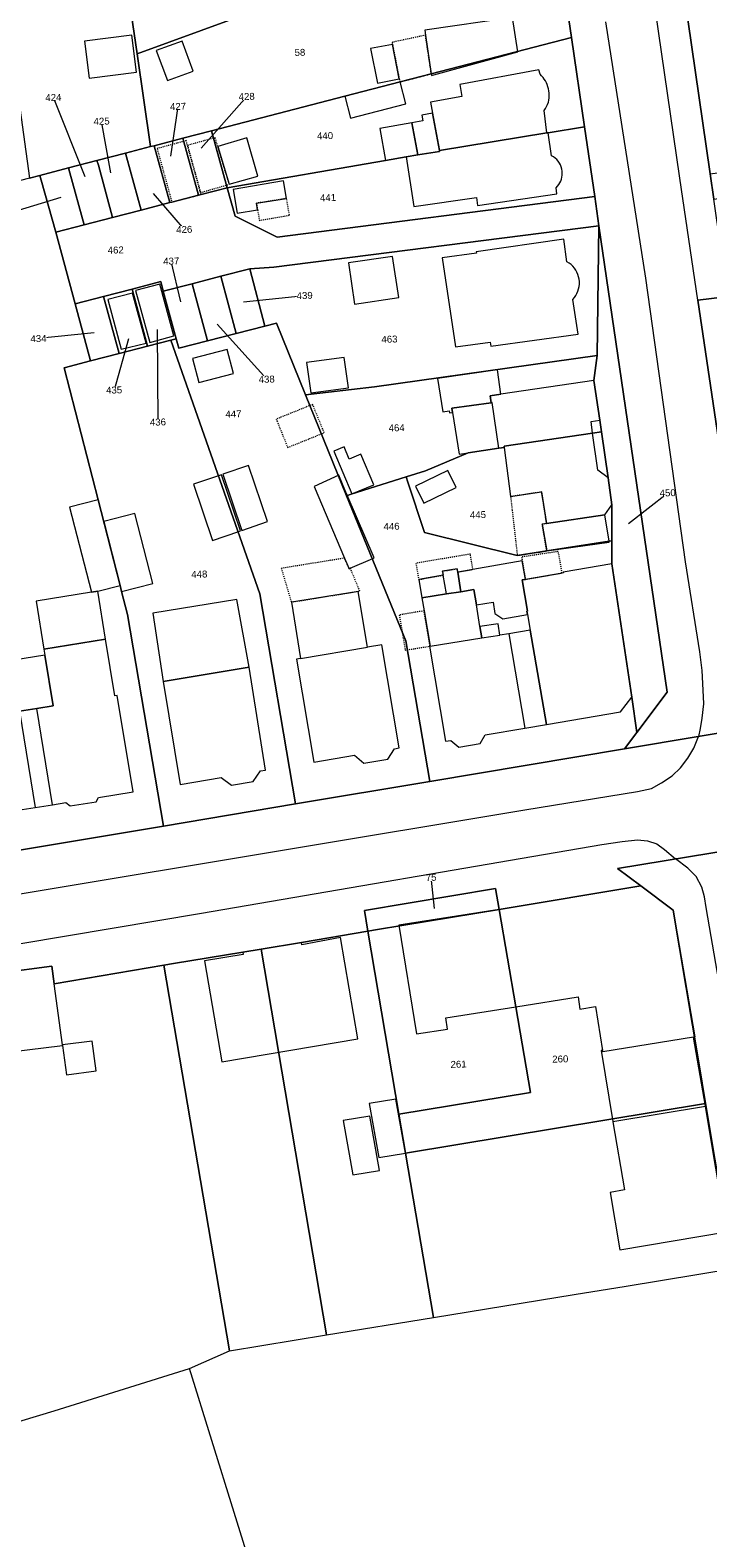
# Model space of a CAD drawing. Header units: millimetres. Extents: x -191 to 81095, y -508122 to 28741.
# Tile 106 of 251: x 5098 to 5167, y 9469 to 9622. Entities that reach past the tile are written whole.
import ezdxf

# ---------------------------------------------------------------- set-up
doc = ezdxf.new("R2010")
doc.units = ezdxf.units.MM
doc.linetypes.add('VE22-087 DB - VST Hervest-Dorsten ALK VA2736$0$1', pattern=[0])
doc.linetypes.add('VE22-087 DB - VST Hervest-Dorsten ALK VA2736$0$3', pattern=[0.26, 0.11, -0.15])
for name, color, linetype, lineweight in [('VE22-087 DB - VST Hervest-Dorsten ALK VA2736$0$AX_Bauteil', 7, 'VE22-087 DB - VST Hervest-Dorsten ALK VA2736$0$1', 18), ('VE22-087 DB - VST Hervest-Dorsten ALK VA2736$0$AX_Flurstueck', 9, 'VE22-087 DB - VST Hervest-Dorsten ALK VA2736$0$1', 18), ('VE22-087 DB - VST Hervest-Dorsten ALK VA2736$0$AX_Gebaeude', 7, 'VE22-087 DB - VST Hervest-Dorsten ALK VA2736$0$1', 18), ('VE22-087 DB - VST Hervest-Dorsten ALK VA2736$0$AX_Platz', 7, 'VE22-087 DB - VST Hervest-Dorsten ALK VA2736$0$1', 18), ('VE22-087 DB - VST Hervest-Dorsten ALK VA2736$0$AX_SonstigesBauwerkOderSonstigeEinrichtung', 7, 'VE22-087 DB - VST Hervest-Dorsten ALK VA2736$0$1', 18), ('VE22-087 DB - VST Hervest-Dorsten ALK VA2736$0$AX_Strassenverkehr', 7, 'VE22-087 DB - VST Hervest-Dorsten ALK VA2736$0$1', 18), ('VE22-087 DB - VST Hervest-Dorsten ALK VA2736$0$AX_Strassenverkehrsanlage', 7, 'VE22-087 DB - VST Hervest-Dorsten ALK VA2736$0$1', 18), ('VE22-087 DB - VST Hervest-Dorsten ALK VA2736$0$AX_Wohnbauflaeche', 7, 'VE22-087 DB - VST Hervest-Dorsten ALK VA2736$0$1', 18)]:
    doc.layers.add(name, color=color, linetype=linetype, lineweight=lineweight)
doc.layers.add('XREF ALK Kataster', color=251, linetype='Continuous')
doc.styles.add('VE22-087 DB - VST Hervest-Dorsten ALK VA2736$0$0', font='arial.ttf')

# ---------------------------------------------------------------- blocks, each defined once
blk = doc.blocks.new('VE22-087 DB - VST Hervest-Dorsten ALK VA2736')
at = {"layer": 'VE22-087 DB - VST Hervest-Dorsten ALK VA2736$0$AX_Bauteil', "color": 7, "linetype": 'VE22-087 DB - VST Hervest-Dorsten ALK VA2736$0$1', "lineweight": 13, "ltscale": 0.5}
for points in [[(5144.69, 9584.06, 0), (5144.58, 9584.05, 0), (5140.61, 9583.51, 0), (5140.68, 9583.07, 0), (5141.36, 9578.85, 0), (5142.25, 9578.96, 0), (5145.37, 9579.43, 0)], [(5139.74, 9566.55, 0), (5137.25, 9566.12, 0), (5137.56, 9564.27, 0), (5140.06, 9564.66, 0)], [(5131.11, 9564.92, 0), (5124.33, 9563.83, 0), (5125.26, 9558.11, 0), (5132.06, 9559.25, 0)], [(5142.85, 9565.09, 0), (5141.51, 9564.88, 0), (5140.06, 9564.66, 0), (5137.56, 9564.27, 0), (5137.79, 9562.94, 0), (5138.39, 9559.35, 0), (5143.65, 9560.19, 0), (5143.46, 9561.34, 0), (5143.1, 9563.56, 0)], [(5145.3, 9561.63, 0), (5143.46, 9561.34, 0), (5143.65, 9560.19, 0), (5145.48, 9560.48, 0)], [(5148.56, 9560.97, 0), (5146.38, 9560.62, 0), (5148.01, 9551.04, 0), (5150.21, 9551.41, 0)], [(5096.78, 9552.75, 0), (5098.36, 9542.99, 0), (5100.1, 9543.27, 0), (5098.52, 9553.03, 0)], [(5165.11, 9519.69, 0), (5155.92, 9518.22, 0), (5155.89, 9518.35, 0), (5155.76, 9518.33, 0), (5156.92, 9511.15, 0), (5166.33, 9512.7, 0)]]:
    blk.add_polyline3d(points, close=True, dxfattribs=at)
at = {"layer": 'VE22-087 DB - VST Hervest-Dorsten ALK VA2736$0$AX_Flurstueck', "linetype": 'VE22-087 DB - VST Hervest-Dorsten ALK VA2736$0$1', "lineweight": 13, "ltscale": 0.5}
for points in [[(5151.46, 9629.84, 0), (5152.73, 9621.11, 0), (5154.06, 9612.04, 0), (5155.09, 9604.96, 0), (5155.52, 9602, 0), (5162.43, 9554.69, 0), (5159.37, 9550.61, 0), (5158.11, 9548.93, 0), (5173.25, 9551.49, 0), (5180.09, 9552.65, 0), (5179.12, 9553.35, 0), (5174.09, 9556.77, 0), (5173.84, 9558.53, 0), (5168.59, 9594.83, 0), (5167.16, 9604.7, 0), (5166.79, 9607.26, 0), (5160.37, 9651.69, 0)], [(5229.49, 9748.14, 0), (5226.55, 9744.09, 0), (5223.82, 9742.25, 0), (5148.92, 9730.91, 0), (5149.61, 9726.15, 0), (5156.48, 9678.62, 0), (5160.03, 9654.02, 0), (5160.37, 9651.69, 0), (5166.79, 9607.26, 0), (5167.16, 9604.7, 0), (5204.8, 9610.09, 0), (5266.41, 9618.93, 0), (5262.57, 9639.64, 0), (5259.42, 9656.67, 0), (5258.48, 9669.39, 0), (5273.35, 9687.74, 0), (5271.23, 9700.77, 0), (5268.56, 9717.37, 0), (5261.24, 9716.2, 0), (5257.84, 9737.47, 0), (5271.17, 9752.43, 0)], [(5103.43, 9606.98, 0), (5100.2, 9615.02, 0)], [(5115.17, 9609.87, 0), (5119.8, 9615.12, 0)], [(5275.28, 9571.42, 0), (5179.12, 9553.35, 0), (5180.09, 9552.65, 0), (5173.25, 9551.49, 0), (5158.11, 9548.93, 0), (5138.38, 9545.63, 0), (5124.76, 9543.36, 0), (5111.35, 9541.1, 0), (5088.41, 9537.26, 0)], [(5089.79, 9525.54, 0), (5100.04, 9526.91, 0), (5100.29, 9525.12, 0), (5111.39, 9526.99, 0), (5112.38, 9527.15, 0), (5119.41, 9528.32, 0), (5121.27, 9528.63, 0), (5125.35, 9529.31, 0), (5132.1, 9530.43, 0), (5131.74, 9532.54, 0), (5145.03, 9534.76, 0), (5145.39, 9532.65, 0), (5159.77, 9535.04, 0), (5157.41, 9536.82, 0), (5178.99, 9540.36, 0)], [(5112.11, 9609.05, 0), (5112.84, 9614.11, 0)], [(5106.03, 9607.39, 0), (5105.09, 9612.61, 0)], [(5110.33, 9605.29, 0), (5113.47, 9601.63, 0)], [(5100.94, 9604.86, 0), (5094.61, 9602.96, 0)], [(5113.12, 9594.28, 0), (5112.15, 9598.42, 0)], [(5119.48, 9594.29, 0), (5125.68, 9594.93, 0)], [(5110.74, 9591.49, 0), (5110.8, 9582.09, 0)], [(5116.81, 9592.01, 0), (5121.83, 9586.44, 0)], [(5104.32, 9591.15, 0), (5098.69, 9590.56, 0)], [(5107.82, 9590.53, 0), (5106.36, 9585.34, 0)], [(5158.53, 9571.79, 0), (5162.49, 9574.91, 0)], [(5185.02, 9465, 0), (5184, 9480, 0), (5182.32, 9489.87, 0), (5182.22, 9490.46, 0), (5180.94, 9497.94, 0), (5174.67, 9534.7, 0), (5177.33, 9538.19, 0), (5178.99, 9540.36, 0), (5157.41, 9536.82, 0), (5159.77, 9535.04, 0), (5163.05, 9532.57, 0), (5165.67, 9516.87, 0), (5166.33, 9512.95, 0), (5169.13, 9496.22, 0), (5172.08, 9478.61, 0), (5172.9, 9465.66, 0)], [(5138.84, 9532.73, 0), (5138.51, 9535.91, 0)]]:
    blk.add_polyline3d(points, dxfattribs=at)
for points in [[(5081.45, 9678.63, 0), (5072.18, 9672.32, 0), (5092.92, 9642.08, 0), (5097.78, 9606.84, 0), (5098.82, 9607.11, 0), (5101.72, 9607.87, 0), (5104.62, 9608.62, 0), (5107.52, 9609.37, 0), (5110.05, 9610.03, 0), (5108.68, 9619.43, 0), (5106.84, 9632.09, 0), (5105.18, 9643.47, 0), (5103.53, 9654.67, 0), (5102.34, 9662.86, 0), (5101.03, 9671.81, 0), (5091.76, 9685.36, 0)], [(5125.23, 9634.71, 0), (5121.8, 9634.22, 0), (5121.6, 9634.19, 0), (5106.84, 9632.09, 0), (5108.68, 9619.43, 0), (5128.55, 9626.73, 0), (5133.48, 9627.46, 0), (5139.09, 9628.2, 0), (5147.66, 9629.34, 0), (5151.46, 9629.84, 0), (5150.23, 9638.27, 0), (5132.17, 9635.7, 0)], [(5147.66, 9629.34, 0), (5139.09, 9628.2, 0), (5133.48, 9627.46, 0), (5128.55, 9626.73, 0), (5108.68, 9619.43, 0), (5110.05, 9610.03, 0), (5110.42, 9610.13, 0), (5113.32, 9610.88, 0), (5116.22, 9611.63, 0), (5129.76, 9615.15, 0), (5135.35, 9616.6, 0), (5138.52, 9617.42, 0), (5152.73, 9621.11, 0), (5151.46, 9629.84, 0)], [(5137.17, 9609.19, 0), (5139.37, 9609.55, 0), (5139.36, 9609.65, 0), (5150.24, 9611.42, 0), (5150.37, 9611.44, 0), (5154.06, 9612.04, 0), (5152.73, 9621.11, 0), (5138.52, 9617.42, 0), (5135.35, 9616.6, 0), (5129.76, 9615.15, 0), (5116.22, 9611.63, 0), (5117.82, 9605.87, 0), (5133.89, 9608.62, 0), (5135.99, 9608.99, 0)], [(5117.82, 9605.87, 0), (5116.22, 9611.63, 0), (5113.32, 9610.88, 0), (5114.91, 9605.11, 0), (5115.17, 9605.18, 0)], [(5118.62, 9602.98, 0), (5122.9, 9600.84, 0), (5155.09, 9604.96, 0), (5154.06, 9612.04, 0), (5150.37, 9611.44, 0), (5150.24, 9611.42, 0), (5139.36, 9609.65, 0), (5139.37, 9609.55, 0), (5137.17, 9609.19, 0), (5135.99, 9608.99, 0), (5133.89, 9608.62, 0), (5117.82, 9605.87, 0)], [(5110.42, 9610.13, 0), (5110.05, 9610.03, 0), (5107.52, 9609.37, 0), (5107.63, 9608.99, 0), (5109.1, 9603.59, 0), (5112.01, 9604.35, 0)], [(5113.32, 9610.88, 0), (5110.42, 9610.13, 0), (5112.01, 9604.35, 0), (5112.21, 9604.4, 0), (5114.91, 9605.11, 0)], [(5104.76, 9608.14, 0), (5104.62, 9608.62, 0), (5101.72, 9607.87, 0), (5101.86, 9607.38, 0), (5103.33, 9602.09, 0), (5106.21, 9602.84, 0)], [(5107.63, 9608.99, 0), (5107.52, 9609.37, 0), (5104.62, 9608.62, 0), (5104.76, 9608.14, 0), (5106.21, 9602.84, 0), (5109.1, 9603.59, 0)], [(5097.78, 9606.84, 0), (5090.81, 9605.03, 0), (5082.13, 9602.78, 0), (5077.87, 9601.67, 0), (5083.28, 9568.58, 0), (5083.75, 9565.71, 0), (5084.24, 9562.76, 0), (5088.41, 9537.26, 0), (5111.35, 9541.1, 0), (5107.72, 9562.56, 0), (5107.12, 9564.9, 0), (5106.96, 9565.52, 0), (5104.73, 9574.19, 0), (5101.29, 9587.6, 0), (5103.97, 9588.29, 0), (5102.4, 9594.09, 0), (5100.44, 9601.34, 0), (5098.96, 9606.63, 0), (5098.82, 9607.11, 0)], [(5103.33, 9602.09, 0), (5101.86, 9607.38, 0), (5101.72, 9607.87, 0), (5098.82, 9607.11, 0), (5098.96, 9606.63, 0), (5100.44, 9601.34, 0)], [(5106.21, 9602.84, 0), (5103.33, 9602.09, 0), (5100.44, 9601.34, 0), (5102.4, 9594.09, 0), (5105.29, 9594.84, 0), (5108.18, 9595.59, 0), (5111.08, 9596.34, 0), (5111.34, 9595.38, 0), (5114.26, 9596.13, 0), (5117.19, 9596.88, 0), (5120.11, 9597.64, 0), (5122.57, 9597.8, 0), (5155.52, 9602, 0), (5155.09, 9604.96, 0), (5122.9, 9600.84, 0), (5118.62, 9602.98, 0), (5117.82, 9605.87, 0), (5115.17, 9605.18, 0), (5114.91, 9605.11, 0), (5112.21, 9604.4, 0), (5112.01, 9604.35, 0), (5109.1, 9603.59, 0)], [(5125.77, 9584.87, 0), (5132.75, 9585.65, 0), (5155.33, 9588.84, 0), (5155.52, 9602, 0), (5122.57, 9597.8, 0), (5120.11, 9597.64, 0), (5121.63, 9591.83, 0), (5122.81, 9592.13, 0)], [(5156.84, 9573.71, 0), (5156.84, 9570.05, 0), (5156.84, 9567.72, 0), (5158.84, 9554.19, 0), (5159.37, 9550.61, 0), (5162.43, 9554.69, 0), (5155.52, 9602, 0), (5155.33, 9588.84, 0), (5155.01, 9586.3, 0), (5155.6, 9582.27, 0), (5155.77, 9581.1, 0), (5156.44, 9576.44, 0)], [(5120.11, 9597.64, 0), (5117.19, 9596.88, 0), (5118.72, 9591.08, 0), (5121.63, 9591.83, 0)], [(5111.34, 9595.38, 0), (5111.08, 9596.34, 0), (5108.18, 9595.59, 0), (5109.76, 9589.79, 0), (5112.12, 9590.4, 0), (5112.66, 9590.54, 0)], [(5115.82, 9590.34, 0), (5114.26, 9596.13, 0), (5111.34, 9595.38, 0), (5112.66, 9590.54, 0), (5112.92, 9589.59, 0)], [(5118.72, 9591.08, 0), (5117.19, 9596.88, 0), (5114.26, 9596.13, 0), (5115.82, 9590.34, 0)], [(5105.29, 9594.84, 0), (5102.4, 9594.09, 0), (5103.97, 9588.29, 0), (5106.86, 9589.04, 0)], [(5108.18, 9595.59, 0), (5105.29, 9594.84, 0), (5106.86, 9589.04, 0), (5109.76, 9589.79, 0)], [(5135.93, 9559.9, 0), (5129.92, 9574.62, 0), (5125.77, 9584.87, 0), (5122.81, 9592.13, 0), (5121.63, 9591.83, 0), (5118.72, 9591.08, 0), (5115.82, 9590.34, 0), (5112.92, 9589.59, 0), (5112.66, 9590.54, 0), (5112.12, 9590.4, 0), (5121.14, 9564.68, 0), (5124.76, 9543.36, 0), (5138.38, 9545.63, 0)], [(5109.76, 9589.79, 0), (5106.86, 9589.04, 0), (5103.97, 9588.29, 0), (5101.29, 9587.6, 0), (5104.73, 9574.19, 0), (5106.96, 9565.52, 0), (5107.12, 9564.9, 0), (5107.72, 9562.56, 0), (5111.35, 9541.1, 0), (5124.76, 9543.36, 0), (5121.14, 9564.68, 0), (5112.12, 9590.4, 0)], [(5145.91, 9579.51, 0), (5145.9, 9579.63, 0), (5154.88, 9580.97, 0), (5155.77, 9581.1, 0), (5155.6, 9582.27, 0), (5155.01, 9586.3, 0), (5155.33, 9588.84, 0), (5132.75, 9585.65, 0), (5125.77, 9584.87, 0), (5129.92, 9574.62, 0), (5130.4, 9574.77, 0), (5135.96, 9576.52, 0), (5137.94, 9577.14, 0), (5142.25, 9578.96, 0), (5145.37, 9579.43, 0)], [(5142.25, 9578.96, 0), (5137.94, 9577.14, 0), (5135.96, 9576.52, 0), (5136.13, 9576.01, 0), (5137.84, 9570.9, 0), (5147.24, 9568.56, 0), (5150.23, 9569.02, 0), (5156.55, 9570, 0), (5156.84, 9570.05, 0), (5156.84, 9573.71, 0), (5156.44, 9576.44, 0), (5155.77, 9581.1, 0), (5154.88, 9580.97, 0), (5145.9, 9579.63, 0), (5145.91, 9579.51, 0), (5145.37, 9579.43, 0)], [(5156.84, 9570.05, 0), (5156.55, 9570, 0), (5150.23, 9569.02, 0), (5147.24, 9568.56, 0), (5137.84, 9570.9, 0), (5136.13, 9576.01, 0), (5135.96, 9576.52, 0), (5130.4, 9574.77, 0), (5129.92, 9574.62, 0), (5135.93, 9559.9, 0), (5138.38, 9545.63, 0), (5158.11, 9548.93, 0), (5159.37, 9550.61, 0), (5158.84, 9554.19, 0), (5156.84, 9567.72, 0)], [(5145.03, 9534.76, 0), (5131.74, 9532.54, 0), (5132.1, 9530.43, 0), (5133.07, 9530.6, 0), (5145.39, 9532.65, 0)], [(5165.67, 9516.87, 0), (5163.05, 9532.57, 0), (5159.77, 9535.04, 0), (5145.39, 9532.65, 0), (5147.08, 9522.77, 0), (5148.57, 9514.07, 0), (5135.24, 9511.88, 0), (5135.91, 9507.93, 0), (5166.33, 9512.95, 0)], [(5147.08, 9522.77, 0), (5145.39, 9532.65, 0), (5133.07, 9530.6, 0), (5132.1, 9530.43, 0), (5135.24, 9511.88, 0), (5148.57, 9514.07, 0)], [(5132.1, 9530.43, 0), (5125.35, 9529.31, 0), (5121.27, 9528.63, 0), (5127.9, 9489.49, 0), (5138.74, 9491.26, 0), (5135.91, 9507.93, 0), (5135.24, 9511.88, 0)], [(5119.41, 9528.32, 0), (5112.38, 9527.15, 0), (5111.39, 9526.99, 0), (5118.05, 9487.88, 0), (5127.9, 9489.49, 0), (5121.27, 9528.63, 0)], [(5100.04, 9526.91, 0), (5089.79, 9525.54, 0), (5090.09, 9523.36, 0), (5082.85, 9522.15, 0), (5093.41, 9479.72, 0), (5100.29, 9481.8, 0), (5114.01, 9486.07, 0), (5118.05, 9487.88, 0), (5111.39, 9526.99, 0), (5100.29, 9525.12, 0)], [(5158.28, 9494.45, 0), (5169.13, 9496.22, 0), (5166.33, 9512.95, 0), (5135.91, 9507.93, 0), (5138.74, 9491.26, 0), (5153.02, 9493.59, 0)]]:
    blk.add_polyline3d(points, close=True, dxfattribs=at)
at = {"layer": 'VE22-087 DB - VST Hervest-Dorsten ALK VA2736$0$AX_Gebaeude', "color": 7, "linetype": 'VE22-087 DB - VST Hervest-Dorsten ALK VA2736$0$1', "lineweight": 13, "ltscale": 0.5}
for points in [[(5146.75, 9623.13, 0), (5137.85, 9621.86, 0), (5137.93, 9621.34, 0), (5138.52, 9617.42, 0), (5138.55, 9617.25, 0), (5138.77, 9617.32, 0), (5147.28, 9619.65, 0)], [(5108.15, 9621.35, 0), (5103.34, 9620.73, 0), (5103.82, 9616.97, 0), (5108.63, 9617.59, 0)], [(5113.25, 9620.73, 0), (5110.64, 9619.77, 0), (5111.76, 9616.73, 0), (5114.37, 9617.69, 0)], [(5134.59, 9620.4, 0), (5132.36, 9620, 0), (5133.05, 9616.48, 0), (5135.27, 9616.91, 0)], [(5141.63, 9615.11, 0), (5138.45, 9614.55, 0), (5138.66, 9613.44, 0), (5139.36, 9609.65, 0), (5150.24, 9611.42, 0), (5149.97, 9613.69, 0), (5150.11, 9613.89, 0), (5150.22, 9614.09, 0), (5150.31, 9614.31, 0), (5150.39, 9614.53, 0), (5150.44, 9614.76, 0), (5150.47, 9614.99, 0), (5150.48, 9615.22, 0), (5150.47, 9615.46, 0), (5150.43, 9615.69, 0), (5150.4, 9615.9, 0), (5150.34, 9616.11, 0), (5150.28, 9616.32, 0), (5150.19, 9616.51, 0), (5150.09, 9616.7, 0), (5149.97, 9616.89, 0), (5149.85, 9617.06, 0), (5149.7, 9617.22, 0), (5149.55, 9617.37, 0), (5149.42, 9617.81, 0), (5141.41, 9616.32, 0)], [(5135.35, 9616.6, 0), (5129.76, 9615.15, 0), (5130.34, 9612.92, 0), (5135.93, 9614.37, 0)], [(5137.65, 9612.66, 0), (5136.56, 9612.46, 0), (5137.17, 9609.19, 0), (5139.37, 9609.55, 0), (5139.36, 9609.65, 0), (5138.66, 9613.44, 0), (5137.55, 9613.23, 0)], [(5136.56, 9612.46, 0), (5133.3, 9611.86, 0), (5133.89, 9608.62, 0), (5135.99, 9608.99, 0), (5137.17, 9609.19, 0)], [(5151.26, 9605.24, 0), (5151.19, 9605.87, 0), (5151.33, 9606.02, 0), (5151.45, 9606.18, 0), (5151.56, 9606.36, 0), (5151.64, 9606.54, 0), (5151.71, 9606.73, 0), (5151.76, 9606.93, 0), (5151.79, 9607.13, 0), (5151.8, 9607.33, 0), (5151.79, 9607.54, 0), (5151.75, 9607.75, 0), (5151.69, 9607.97, 0), (5151.61, 9608.17, 0), (5151.51, 9608.37, 0), (5151.38, 9608.55, 0), (5151.24, 9608.72, 0), (5151.08, 9608.87, 0), (5150.91, 9609, 0), (5150.72, 9609.11, 0), (5150.37, 9611.44, 0), (5150.24, 9611.42, 0), (5139.36, 9609.65, 0), (5139.37, 9609.55, 0), (5137.17, 9609.19, 0), (5135.99, 9608.99, 0), (5136.76, 9603.97, 0), (5143.09, 9604.87, 0), (5143.21, 9604.06, 0)], [(5119.81, 9610.91, 0), (5116.87, 9610.05, 0), (5118.04, 9606.21, 0), (5120.93, 9607.04, 0)], [(5118.44, 9605.68, 0), (5118.85, 9603.28, 0), (5120.9, 9603.63, 0), (5120.79, 9604.29, 0), (5123.84, 9604.77, 0), (5123.54, 9606.55, 0)], [(5153.51, 9596.59, 0), (5153.46, 9596.83, 0), (5153.39, 9597.07, 0), (5153.29, 9597.29, 0), (5153.17, 9597.51, 0), (5153.03, 9597.71, 0), (5152.87, 9597.9, 0), (5152.69, 9598.07, 0), (5152.49, 9598.22, 0), (5152.28, 9598.35, 0), (5151.97, 9600.63, 0), (5143.08, 9599.37, 0), (5143.1, 9599.23, 0), (5139.61, 9598.75, 0), (5140.99, 9589.71, 0), (5144.48, 9590.19, 0), (5144.55, 9589.79, 0), (5153.41, 9591.02, 0), (5152.87, 9594.54, 0), (5153.03, 9594.73, 0), (5153.17, 9594.93, 0), (5153.29, 9595.14, 0), (5153.39, 9595.37, 0), (5153.46, 9595.61, 0), (5153.51, 9595.85, 0), (5153.54, 9596.09, 0), (5153.54, 9596.34, 0)], [(5134.59, 9598.9, 0), (5130.11, 9598.23, 0), (5130.74, 9594.05, 0), (5135.22, 9594.72, 0)], [(5112.43, 9590.83, 0), (5110.99, 9596.07, 0), (5108.54, 9595.43, 0), (5109.98, 9590.17, 0)], [(5109.6, 9590.11, 0), (5108.23, 9595.17, 0), (5105.72, 9594.52, 0), (5107.09, 9589.47, 0)], [(5117.83, 9589.44, 0), (5114.32, 9588.53, 0), (5114.95, 9586.09, 0), (5118.47, 9587.01, 0)], [(5129.7, 9588.64, 0), (5125.87, 9588.12, 0), (5126.29, 9585.06, 0), (5130.12, 9585.58, 0)], [(5140.68, 9583.07, 0), (5140.61, 9583.51, 0), (5144.58, 9584.05, 0), (5144.48, 9584.75, 0), (5145.57, 9584.91, 0), (5145.22, 9587.38, 0), (5139.16, 9586.51, 0), (5139.7, 9583.13, 0), (5140.34, 9583.23, 0), (5140.38, 9583.02, 0)], [(5140.68, 9583.07, 0), (5141.36, 9578.85, 0), (5142.25, 9578.96, 0), (5145.37, 9579.43, 0), (5145.91, 9579.51, 0), (5145.9, 9579.63, 0), (5154.88, 9580.97, 0), (5154.72, 9582.14, 0), (5155.6, 9582.27, 0), (5155.01, 9586.3, 0), (5145.57, 9584.91, 0), (5144.48, 9584.75, 0), (5144.58, 9584.05, 0), (5140.61, 9583.51, 0)], [(5156.44, 9576.44, 0), (5155.42, 9577.22, 0), (5154.88, 9580.97, 0), (5145.9, 9579.63, 0), (5145.91, 9579.51, 0), (5146.56, 9574.53, 0), (5149.71, 9575, 0), (5150.21, 9571.81, 0), (5156.11, 9572.69, 0), (5156.84, 9573.71, 0)], [(5129.69, 9579.58, 0), (5128.64, 9579.14, 0), (5130.46, 9574.8, 0), (5132.68, 9575.73, 0), (5131.38, 9578.83, 0), (5130.21, 9578.34, 0)], [(5119.98, 9577.68, 0), (5117.38, 9576.8, 0), (5119.32, 9571.1, 0), (5121.91, 9571.99, 0)], [(5117.24, 9576.75, 0), (5117.04, 9576.68, 0), (5114.4, 9575.8, 0), (5116.35, 9570.08, 0), (5119.02, 9571, 0), (5119.17, 9571.05, 0)], [(5129.77, 9575.2, 0), (5129.13, 9576.69, 0), (5126.63, 9575.57, 0), (5129.73, 9568.29, 0), (5130.19, 9567.21, 0), (5130.31, 9567.26, 0), (5132.59, 9568.26, 0), (5132.72, 9568.32, 0), (5129.99, 9574.68, 0)], [(5140.19, 9577.18, 0), (5136.92, 9575.6, 0), (5137.75, 9573.87, 0), (5141.03, 9575.45, 0)], [(5104.73, 9574.19, 0), (5101.84, 9573.45, 0), (5104.05, 9564.83, 0), (5104.7, 9564.93, 0), (5106.96, 9565.52, 0), (5105.3, 9571.99, 0)], [(5108.46, 9572.81, 0), (5105.3, 9571.99, 0), (5106.96, 9565.52, 0), (5106.96, 9565.52, 0), (5107.12, 9564.9, 0), (5110.29, 9565.71, 0)], [(5156.55, 9570, 0), (5156.11, 9572.69, 0), (5150.21, 9571.81, 0), (5149.76, 9571.75, 0), (5150.23, 9569.02, 0), (5156.56, 9569.91, 0)], [(5141.2, 9566.87, 0), (5141.14, 9567.21, 0), (5139.67, 9566.97, 0), (5139.74, 9566.55, 0), (5137.25, 9566.12, 0), (5137.56, 9564.27, 0), (5140.06, 9564.66, 0), (5141.51, 9564.88, 0)], [(5148.28, 9562.57, 0), (5148.22, 9562.91, 0), (5148.27, 9562.92, 0), (5147.72, 9566.07, 0), (5148.06, 9566.13, 0), (5147.74, 9568, 0), (5142.74, 9567.14, 0), (5141.2, 9566.87, 0), (5141.51, 9564.88, 0), (5142.85, 9565.09, 0), (5143.1, 9563.56, 0), (5144.78, 9563.83, 0), (5144.97, 9562.67, 0), (5145.76, 9562.14, 0)], [(5158.84, 9554.19, 0), (5156.84, 9567.72, 0), (5151.91, 9566.86, 0), (5151.92, 9566.8, 0), (5151.78, 9566.78, 0), (5148.06, 9566.13, 0), (5147.72, 9566.07, 0), (5148.27, 9562.92, 0), (5148.22, 9562.91, 0), (5148.28, 9562.57, 0), (5148.56, 9560.97, 0), (5150.21, 9551.41, 0), (5157.7, 9552.69, 0)], [(5104.7, 9564.93, 0), (5104.05, 9564.83, 0), (5098.46, 9563.93, 0), (5099.24, 9559.04, 0), (5105.48, 9560.07, 0)], [(5118.79, 9564.08, 0), (5110.27, 9562.7, 0), (5111.32, 9555.78, 0), (5120.04, 9557.22, 0)], [(5125.26, 9558.11, 0), (5124.85, 9558.04, 0), (5126.6, 9547.59, 0), (5130.72, 9548.31, 0), (5131.69, 9547.48, 0), (5134.12, 9547.89, 0), (5134.78, 9548.95, 0), (5135.27, 9549.05, 0), (5133.52, 9559.49, 0), (5132.06, 9559.25, 0), (5131.11, 9564.92, 0), (5124.33, 9563.83, 0)], [(5145.3, 9561.63, 0), (5143.46, 9561.34, 0), (5143.1, 9563.56, 0), (5142.85, 9565.09, 0), (5141.51, 9564.88, 0), (5140.06, 9564.66, 0), (5137.56, 9564.27, 0), (5137.79, 9562.94, 0), (5138.39, 9559.35, 0), (5138.34, 9559.35, 0), (5139.97, 9549.71, 0), (5140.49, 9549.8, 0), (5141.32, 9549.11, 0), (5143.49, 9549.47, 0), (5144, 9550.35, 0), (5148.01, 9551.04, 0), (5150.21, 9551.41, 0), (5148.56, 9560.97, 0), (5146.38, 9560.62, 0), (5145.48, 9560.48, 0)], [(5099.34, 9558.45, 0), (5094.26, 9557.63, 0), (5095.1, 9552.47, 0), (5096.78, 9552.75, 0), (5098.52, 9553.03, 0), (5100.17, 9553.3, 0)], [(5121.7, 9546.79, 0), (5120.04, 9557.22, 0), (5111.32, 9555.78, 0), (5113.05, 9545.33, 0), (5117.2, 9546.02, 0), (5118.27, 9545.25, 0), (5120.47, 9545.63, 0), (5121.21, 9546.71, 0)], [(5147.08, 9522.77, 0), (5145.39, 9532.65, 0), (5135.22, 9531.04, 0), (5137.03, 9520.02, 0), (5140.16, 9520.5, 0), (5139.98, 9521.66, 0)], [(5129.33, 9529.81, 0), (5125.39, 9529.06, 0), (5125.35, 9529.31, 0), (5121.27, 9528.63, 0), (5119.41, 9528.32, 0), (5119.45, 9528.07, 0), (5115.52, 9527.45, 0), (5117.28, 9517.19, 0), (5131.07, 9519.53, 0)], [(5101.13, 9518.9, 0), (5100.29, 9525.12, 0), (5100.04, 9526.91, 0), (5089.79, 9525.54, 0), (5090.09, 9523.36, 0), (5090.88, 9517.58, 0), (5101.13, 9518.84, 0)], [(5104.14, 9519.3, 0), (5101.13, 9518.9, 0), (5101.13, 9518.84, 0), (5101.53, 9515.87, 0), (5104.55, 9516.28, 0)], [(5134.94, 9513.41, 0), (5132.22, 9512.96, 0), (5133.19, 9507.48, 0), (5135.91, 9507.93, 0)], [(5168.44, 9499.96, 0), (5166.34, 9512.66, 0), (5156.92, 9511.11, 0), (5158.12, 9504.19, 0), (5156.65, 9503.93, 0), (5157.65, 9498.12, 0)], [(5133.28, 9506.18, 0), (5132.3, 9511.68, 0), (5129.57, 9511.23, 0), (5130.56, 9505.72, 0)]]:
    blk.add_polyline3d(points, close=True, dxfattribs=at)
blk.add_polyline3d([(5097.02, 9542.78, 0), (5098.36, 9542.99, 0), (5100.1, 9543.27, 0), (5101.45, 9543.49, 0), (5101.89, 9543.15, 0), (5104.55, 9543.58, 0), (5104.76, 9544.02, 0), (5108.28, 9544.59, 0), (5106.66, 9554.36, 0), (5106.42, 9554.32, 0), (5105.48, 9560.07, 0), (5099.24, 9559.04, 0), (5099.34, 9558.45, 0), (5100.17, 9553.3, 0), (5098.52, 9553.03, 0), (5096.78, 9552.75, 0)], dxfattribs=at)
at = {"layer": 'VE22-087 DB - VST Hervest-Dorsten ALK VA2736$0$AX_Platz', "color": 254, "linetype": 'VE22-087 DB - VST Hervest-Dorsten ALK VA2736$0$1', "lineweight": 13, "ltscale": 0.5, "true_color": 0xd9ffd9}
blk.add_polyline3d([(5166.97, 9652.5, 0), (5160.37, 9651.69, 0), (5166.79, 9607.26, 0), (5173.55, 9608.17, 0)], close=True, dxfattribs=at)
at = {"layer": 'VE22-087 DB - VST Hervest-Dorsten ALK VA2736$0$AX_SonstigesBauwerkOderSonstigeEinrichtung', "color": 7, "linetype": 'VE22-087 DB - VST Hervest-Dorsten ALK VA2736$0$3', "lineweight": 13, "ltscale": 0.5}
for points in [[(5135.35, 9616.6, 0), (5138.52, 9617.42, 0), (5137.93, 9621.34, 0), (5134.55, 9620.61, 0), (5134.59, 9620.4, 0), (5135.27, 9616.91, 0)], [(5112.21, 9604.41, 0), (5114.91, 9605.11, 0), (5115.17, 9605.18, 0), (5115.12, 9605.37, 0), (5113.8, 9610.16, 0), (5113.67, 9610.64, 0), (5110.72, 9609.83, 0)], [(5113.8, 9610.16, 0), (5115.12, 9605.37, 0), (5118.04, 9606.21, 0), (5116.87, 9610.05, 0), (5116.6, 9610.93, 0)], [(5123.84, 9604.77, 0), (5120.79, 9604.29, 0), (5120.9, 9603.63, 0), (5121.09, 9602.55, 0), (5124.13, 9603.07, 0)], [(5123.96, 9579.51, 0), (5127.66, 9581.01, 0), (5126.49, 9583.88, 0), (5122.8, 9582.39, 0)], [(5149.71, 9575, 0), (5146.56, 9574.53, 0), (5147.24, 9568.56, 0), (5150.23, 9569.02, 0), (5149.76, 9571.75, 0), (5150.21, 9571.81, 0)], [(5142.48, 9568.7, 0), (5136.97, 9567.77, 0), (5137.25, 9566.12, 0), (5139.74, 9566.55, 0), (5139.67, 9566.97, 0), (5141.14, 9567.21, 0), (5141.2, 9566.87, 0), (5142.74, 9567.14, 0)], [(5151.4, 9568.96, 0), (5147.67, 9568.4, 0), (5147.74, 9568, 0), (5148.06, 9566.13, 0), (5151.78, 9566.78, 0)], [(5129.73, 9568.29, 0), (5123.31, 9567.25, 0), (5124.33, 9563.83, 0), (5131.11, 9564.92, 0), (5131.27, 9564.95, 0), (5130.31, 9567.26, 0), (5130.19, 9567.21, 0)], [(5135.27, 9562.52, 0), (5135.88, 9558.96, 0), (5138.34, 9559.35, 0), (5138.39, 9559.35, 0), (5137.79, 9562.94, 0)]]:
    blk.add_polyline3d(points, close=True, dxfattribs=at)
at = {"layer": 'VE22-087 DB - VST Hervest-Dorsten ALK VA2736$0$AX_Strassenverkehr', "color": 253, "linetype": 'VE22-087 DB - VST Hervest-Dorsten ALK VA2736$0$1', "lineweight": 13, "ltscale": 0.5, "true_color": 0x999999}
blk.add_polyline3d([(5168.59, 9594.83, 0), (5165.54, 9594.45, 0), (5171.26, 9555.95, 0), (5172, 9553.46, 0), (5172.87, 9555.58, 0), (5173.84, 9558.53, 0)], close=True, dxfattribs=at)
blk.add_polyline3d([(5178.99, 9540.36, 0), (5157.41, 9536.82, 0), (5159.77, 9535.04, 0), (5163.05, 9532.57, 0), (5165.67, 9516.87, 0), (5166.33, 9512.95, 0), (5169.13, 9496.22, 0)], dxfattribs=at)
at = {"layer": 'VE22-087 DB - VST Hervest-Dorsten ALK VA2736$0$AX_Strassenverkehrsanlage', "color": 7, "linetype": 'VE22-087 DB - VST Hervest-Dorsten ALK VA2736$0$1', "lineweight": 13, "ltscale": 0.5, "true_color": 0xf7f7f0}
for points in [[(5165.54, 9594.45, 0), (5163.72, 9606.84, 0), (5156.94, 9653.7, 0)], [(5175.86, 9471.25, 0), (5175.59, 9475.28, 0), (5175.09, 9480.12, 0), (5174.46, 9485.13, 0), (5172.24, 9498.14, 0), (5167.55, 9526.19, 0), (5166.4, 9532.85, 0), (5166.23, 9533.92, 0), (5165.95, 9534.92, 0), (5165.39, 9535.99, 0), (5164.52, 9536.83, 0), (5163.28, 9537.79, 0)]]:
    blk.add_polyline3d(points, dxfattribs=at)
at = {"layer": 'VE22-087 DB - VST Hervest-Dorsten ALK VA2736$0$AX_Wohnbauflaeche', "color": 253, "linetype": 'VE22-087 DB - VST Hervest-Dorsten ALK VA2736$0$1', "lineweight": 13, "ltscale": 0.5, "true_color": 0x999999}
blk.add_polyline3d([(5091.03, 9409.27, 0), (5102.07, 9406.18, 0), (5106.42, 9404.97, 0), (5110.33, 9419.06, 0), (5110.43, 9419.44, 0), (5112.14, 9425.59, 0), (5121.87, 9460.71, 0), (5121.66, 9461.4, 0), (5120.8, 9464.17, 0), (5114.01, 9486.07, 0), (5118.05, 9487.88, 0), (5127.9, 9489.49, 0), (5138.74, 9491.26, 0), (5135.91, 9507.93, 0), (5135.24, 9511.88, 0), (5132.1, 9530.43, 0), (5125.35, 9529.31, 0), (5121.27, 9528.63, 0), (5119.41, 9528.32, 0), (5112.38, 9527.15, 0), (5111.39, 9526.99, 0), (5100.29, 9525.12, 0), (5100.04, 9526.91, 0), (5089.79, 9525.54, 0)], dxfattribs=at)
at = {"layer": 'VE22-087 DB - VST Hervest-Dorsten ALK VA2736$0$AX_Flurstueck', "char_height": 0.7, "attachment_point": 2, "rotation": 1.5894, "style": 'VE22-087 DB - VST Hervest-Dorsten ALK VA2736$0$0', "bg_fill": 3, "box_fill_scale": 1, "bg_fill_color": 256, "bg_fill_transparency": 0}
for s, insert in [('58', (5125.19, 9619.94)), ('424', (5100.19, 9615.37)), ('427', (5112.83, 9614.46)), ('428', (5119.79, 9615.47)), ('425', (5105.08, 9612.96)), ('440', (5127.74, 9611.49)), ('441', (5128.04, 9605.21)), ('426', (5113.46, 9601.98)), ('462', (5106.51, 9599.89)), ('437', (5112.14, 9598.77)), ('439', (5125.67, 9595.28)), ('434', (5098.68, 9590.91)), ('463', (5134.27, 9590.85)), ('438', (5121.82, 9586.79)), ('435', (5106.35, 9585.69)), ('436', (5110.79, 9582.44)), ('447', (5118.45, 9583.26)), ('464', (5135, 9581.86)), ('450', (5162.48, 9575.26)), ('445', (5143.24, 9573.04)), ('446', (5134.48, 9571.86)), ('448', (5114.99, 9567.01)), ('75', (5138.5, 9536.25)), ('261', (5141.28, 9517.3)), ('260', (5151.59, 9517.83))]:
    blk.add_mtext(s, dxfattribs=dict(at, insert=insert))
at = {"layer": 'VE22-087 DB - VST Hervest-Dorsten ALK VA2736$0$AX_Gebaeude', "color": 7, "linetype": 'VE22-087 DB - VST Hervest-Dorsten ALK VA2736$0$1', "lineweight": 13, "ltscale": 0.5}
blk.add_polyline3d([(5165.28, 9519.71, 0), (5163.09, 9532.54, 0), (5163.05, 9532.57, 0), (5159.77, 9535.04, 0), (5145.39, 9532.65, 0), (5147.08, 9522.77, 0), (5153.4, 9523.77, 0), (5153.58, 9522.55, 0), (5155.16, 9522.8, 0), (5155.89, 9518.35, 0), (5155.76, 9518.33, 0), (5156.92, 9511.15, 0), (5166.33, 9512.7, 0), (5165.11, 9519.69, 0)], close=True, dxfattribs=at)
at = {"layer": 'VE22-087 DB - VST Hervest-Dorsten ALK VA2736$0$AX_Strassenverkehr', "color": 253, "linetype": 'VE22-087 DB - VST Hervest-Dorsten ALK VA2736$0$1', "lineweight": 13, "ltscale": 0.5, "true_color": 0x999999}
for points in [[(5151.46, 9629.84, 0), (5152.73, 9621.11, 0), (5154.06, 9612.04, 0), (5155.09, 9604.96, 0), (5155.52, 9602, 0), (5155.33, 9588.84, 0), (5155.01, 9586.3, 0), (5155.6, 9582.27, 0), (5155.77, 9581.1, 0), (5156.44, 9576.44, 0), (5156.84, 9573.71, 0), (5156.84, 9570.05, 0), (5156.84, 9567.72, 0), (5158.84, 9554.19, 0), (5159.37, 9550.61, 0), (5158.11, 9548.93, 0), (5173.25, 9551.49, 0)], [(5171.26, 9555.95, 0), (5165.54, 9594.45, 0), (5168.59, 9594.83, 0)], [(5166.79, 9607.26, 0), (5160.37, 9651.69, 0)], [(5273.85, 9567.21, 0), (5256.97, 9563.84, 0), (5221.13, 9557.2, 0), (5194.05, 9552.6, 0), (5181.54, 9550.63, 0), (5178.77, 9550.12, 0), (5177.14, 9549.93, 0), (5175.9, 9549.94, 0), (5175.06, 9550.03, 0), (5174.48, 9550.34, 0), (5173.82, 9550.92, 0), (5173.25, 9551.49, 0), (5158.11, 9548.93, 0), (5138.38, 9545.63, 0), (5124.76, 9543.36, 0), (5111.35, 9541.1, 0), (5088.41, 9537.26, 0)], [(5089.79, 9525.54, 0), (5100.04, 9526.91, 0), (5100.29, 9525.12, 0), (5111.39, 9526.99, 0), (5112.38, 9527.15, 0), (5119.41, 9528.32, 0), (5121.27, 9528.63, 0), (5125.35, 9529.31, 0), (5132.1, 9530.43, 0), (5133.07, 9530.6, 0), (5145.39, 9532.65, 0), (5159.77, 9535.04, 0), (5157.41, 9536.82, 0), (5178.99, 9540.36, 0)]]:
    blk.add_polyline3d(points, dxfattribs=at)
at = {"layer": 'VE22-087 DB - VST Hervest-Dorsten ALK VA2736$0$AX_Strassenverkehrsanlage', "color": 7, "linetype": 'VE22-087 DB - VST Hervest-Dorsten ALK VA2736$0$1', "lineweight": 13, "ltscale": 0.5, "true_color": 0xf7f7f0}
for points in [[(5156.18, 9622.68, 0), (5160.25, 9596.68, 0), (5164.28, 9567.91, 0), (5165.73, 9558.78, 0), (5165.97, 9556.88, 0), (5166.03, 9555.56, 0), (5166.11, 9553.52, 0), (5165.96, 9552.07, 0), (5165.78, 9551, 0), (5165.6, 9550.2, 0)], [(4952.89, 9510.84, 0), (4995.56, 9517.49, 0), (5038.93, 9524.54, 0), (5098.26, 9534.48, 0), (5148.01, 9542.74, 0), (5159.44, 9544.6, 0), (5160.84, 9544.91, 0), (5161.86, 9545.48, 0), (5162.93, 9546.19, 0), (5163.8, 9547.03, 0), (5164.53, 9548, 0), (5165.13, 9549, 0), (5165.6, 9550.2, 0)], [(5061.12, 9522.83, 0), (5078.75, 9526.15, 0), (5115.23, 9532.27, 0), (5155.8, 9539.23, 0), (5157.89, 9539.54, 0), (5159.43, 9539.71, 0), (5160.44, 9539.61, 0), (5161.38, 9539.31, 0), (5162.18, 9538.73, 0), (5163.28, 9537.79, 0)]]:
    blk.add_polyline3d(points, dxfattribs=at)
at = {"layer": 'VE22-087 DB - VST Hervest-Dorsten ALK VA2736$0$AX_Wohnbauflaeche', "color": 253, "linetype": 'VE22-087 DB - VST Hervest-Dorsten ALK VA2736$0$1', "lineweight": 13, "ltscale": 0.5, "true_color": 0x999999}
for points in [[(5088.41, 9537.26, 0), (5111.35, 9541.1, 0), (5124.76, 9543.36, 0), (5138.38, 9545.63, 0), (5135.93, 9559.9, 0), (5129.92, 9574.62, 0), (5130.4, 9574.77, 0), (5135.96, 9576.52, 0), (5136.13, 9576.01, 0), (5137.84, 9570.9, 0), (5147.24, 9568.56, 0), (5150.23, 9569.02, 0), (5156.55, 9570, 0), (5156.84, 9570.05, 0), (5156.84, 9573.71, 0), (5156.44, 9576.44, 0), (5155.77, 9581.1, 0), (5155.6, 9582.27, 0), (5155.01, 9586.3, 0), (5155.33, 9588.84, 0), (5155.52, 9602, 0), (5122.57, 9597.8, 0), (5120.11, 9597.64, 0), (5121.63, 9591.83, 0), (5118.72, 9591.08, 0), (5115.82, 9590.34, 0), (5112.92, 9589.59, 0), (5112.66, 9590.54, 0), (5112.12, 9590.4, 0), (5109.76, 9589.79, 0), (5106.86, 9589.04, 0), (5103.97, 9588.29, 0), (5102.4, 9594.09, 0), (5100.44, 9601.34, 0), (5098.96, 9606.63, 0), (5098.82, 9607.11, 0), (5101.72, 9607.87, 0), (5104.62, 9608.62, 0), (5107.52, 9609.37, 0), (5110.05, 9610.03, 0), (5110.42, 9610.13, 0), (5113.32, 9610.88, 0), (5116.22, 9611.63, 0), (5117.82, 9605.87, 0), (5118.62, 9602.98, 0), (5122.9, 9600.84, 0), (5155.09, 9604.96, 0), (5154.06, 9612.04, 0), (5152.73, 9621.11, 0), (5151.46, 9629.84, 0)], [(5128.55, 9626.73, 0), (5108.68, 9619.43, 0), (5106.84, 9632.09, 0)]]:
    blk.add_polyline3d(points, dxfattribs=at)
for points in [[(5156.84, 9570.05, 0), (5156.55, 9570, 0), (5150.23, 9569.02, 0), (5147.24, 9568.56, 0), (5137.84, 9570.9, 0), (5136.13, 9576.01, 0), (5135.96, 9576.52, 0), (5130.4, 9574.77, 0), (5129.92, 9574.62, 0), (5135.93, 9559.9, 0), (5138.38, 9545.63, 0), (5158.11, 9548.93, 0), (5159.37, 9550.61, 0), (5158.84, 9554.19, 0), (5156.84, 9567.72, 0)], [(5163.05, 9532.57, 0), (5159.77, 9535.04, 0), (5145.39, 9532.65, 0), (5133.07, 9530.6, 0), (5132.1, 9530.43, 0), (5135.24, 9511.88, 0), (5135.91, 9507.93, 0), (5138.74, 9491.26, 0), (5153.02, 9493.59, 0), (5158.28, 9494.45, 0), (5169.13, 9496.22, 0), (5166.33, 9512.95, 0), (5165.67, 9516.87, 0)]]:
    blk.add_polyline3d(points, close=True, dxfattribs=at)

msp = doc.modelspace()

# ---------------------------------------------------------------- block references
at = {"layer": 'XREF ALK Kataster', "color": 251}
msp.add_blockref('VE22-087 DB - VST Hervest-Dorsten ALK VA2736', (0, 0), dxfattribs=at)

doc.saveas('drawing.dxf')
